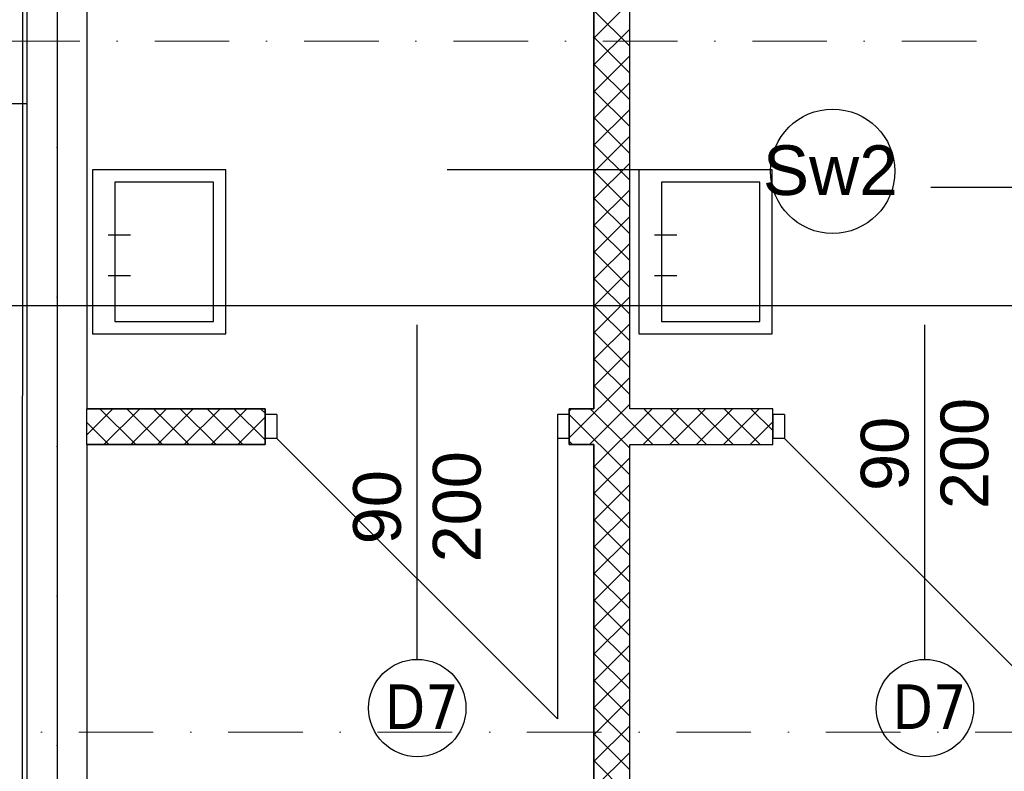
# Model space of a CAD drawing. Header units: millimetres. Extents: x -7023 to 53801, y 9849 to 33561.
# Tile 64 of 256: x 7809 to 8139, y 21529 to 21781. Entities that reach past the tile are written whole.
import ezdxf

# ---------------------------------------------------------------- set-up
doc = ezdxf.new("R2010")
doc.units = ezdxf.units.MM
doc.linetypes.add('DASHDOT', pattern=[1, 0.5, -0.25, 0, -0.25])
doc.linetypes.add('DASHDOTX2', pattern=[2, 1, -0.5, 0, -0.5])
doc.layers.add('.IE_podklad', color=252, linetype='Continuous')
doc.layers.add('PROJEKT osie', color=251, linetype='DASHDOTX2', lineweight=9)
doc.styles.add('Opisowy', font='arial.ttf')
doc.styles.get("Standard").update_dxf_attribs({"font": 'arial.ttf'})
doc.linetypes.add('ZIGZAG', pattern='A,0.00254,-5.08,[131,ltypeshp.shx,S=5.08,R=0,X=-5.08,Y=0],-10.16,[131,ltypeshp.shx,S=5.08,R=180,X=5.08,Y=0],-5.08', length=20.32254)

# ---------------------------------------------------------------- blocks, each defined once
blk = doc.blocks.new('OSIE DOMKU')
at = {"layer": 'PROJEKT osie', "ltscale": 25}
for p, q in [((-31428.02, 6226.99), (-31428.02, 4134.85)), ((-33194.97, 5184.65), (-29895.99, 5184.65))]:
    blk.add_line(p, q, dxfattribs=at)

msp = doc.modelspace()

# ---------------------------------------------------------------- linework, layer by layer
at = {"layer": '.IE_podklad', "ltscale": 25}
for p, q in [((7821.06, 22727.75), (7821.06, 20635.61)), ((6054.1, 21685.41), (9353.09, 21685.41))]:
    msp.add_line(p, q, dxfattribs=at)
at = {"layer": '.IE_podklad', "linetype": 'ZIGZAG', "ltscale": 0.1}
msp.add_line((7809.48, 21284.93), (7809.54, 21938.91), dxfattribs=at)
at = {"layer": '.IE_podklad'}
for p, q in [((7831.06, 21894.34), (7831.06, 21650.84)), ((8013.06, 21650.84), (8013.06, 21894.34)), ((7811.06, 21284.91), (7811.06, 21884.34)), ((8001.06, 21775.06), (8013.06, 21787.06)), ((8013.06, 21772.32), (8001.06, 21784.32)), ((8001.06, 21766.08), (8013.06, 21778.08)), ((8013.06, 21763.34), (8001.06, 21775.34)), ((8001.06, 21757.1), (8013.06, 21769.1)), ((8013.06, 21754.36), (8001.06, 21766.36)), ((8001.06, 21748.12), (8013.06, 21760.12)), ((8013.06, 21745.38), (8001.06, 21757.38)), ((7756.41, 21753.11), (7810.91, 21753.11)), ((8001.06, 21739.14), (8013.06, 21751.14)), ((8013.06, 21736.4), (8001.06, 21748.4)), ((8001.06, 21730.16), (8013.06, 21742.16)), ((8013.06, 21727.42), (8001.06, 21739.42)), ((8001.06, 21721.18), (8013.06, 21733.18)), ((8060.82, 21730.88), (7951.82, 21730.88)), ((8013.06, 21718.44), (8001.06, 21730.44)), ((8001.06, 21712.2), (8013.06, 21724.2)), ((8222.99, 21725.03), (8113.99, 21725.03)), ((8013.06, 21709.46), (8001.06, 21721.46)), ((8001.06, 21703.22), (8013.06, 21715.22)), ((8013.06, 21700.48), (8001.06, 21712.48)), ((7838.2, 21709.14), (7845.7, 21709.14)), ((8021.39, 21709.14), (8028.89, 21709.14)), ((8001.06, 21694.24), (8013.06, 21706.24)), ((8013.06, 21691.5), (8001.06, 21703.5)), ((8001.06, 21685.26), (8013.06, 21697.26)), ((7838.2, 21695.45), (7845.7, 21695.45)), ((8013.06, 21682.52), (8001.06, 21694.52)), ((8021.39, 21695.45), (8028.89, 21695.45)), ((8001.06, 21676.28), (8013.06, 21688.28)), ((8013.06, 21673.54), (8001.06, 21685.54)), ((7941.78, 21566.81), (7941.78, 21679)), ((8001.06, 21667.3), (8013.06, 21679.3)), ((8112, 21566.81), (8112, 21679)), ((8013.06, 21664.56), (8001.06, 21676.56)), ((8001.06, 21658.32), (8013.06, 21670.32)), ((8013.06, 21655.58), (8001.06, 21667.58)), ((7992.78, 21641.06), (8013.06, 21661.34)), ((8020.81, 21638.84), (8001.06, 21658.59)), ((7890.78, 21650.84), (7830.99, 21650.84)), ((7831.06, 21642.13), (7839.76, 21650.84)), ((7831.06, 21650.84), (7890.78, 21650.84)), ((7831.06, 21638.84), (7831.06, 21650.84)), ((7847.42, 21638.84), (7835.42, 21650.84)), ((7836.74, 21638.84), (7848.74, 21650.84)), ((7856.4, 21638.84), (7844.4, 21650.84)), ((7845.72, 21638.84), (7857.72, 21650.84)), ((7865.38, 21638.84), (7853.38, 21650.84)), ((7854.7, 21638.84), (7866.7, 21650.84)), ((7874.36, 21638.84), (7862.36, 21650.84)), ((7863.68, 21638.84), (7875.68, 21650.84)), ((7883.34, 21638.84), (7871.34, 21650.84)), ((7872.66, 21638.84), (7884.66, 21650.84)), ((7890.78, 21640.38), (7880.32, 21650.84)), ((7890.78, 21649.36), (7889.3, 21650.84)), ((7890.78, 21638.84), (7890.78, 21650.84)), ((7890.78, 21650.84), (7890.78, 21638.84)), ((7992.78, 21650.04), (7993.58, 21650.84)), ((7999.54, 21638.84), (8013.06, 21652.36)), ((8013.06, 21637.61), (7999.83, 21650.84)), ((8001.06, 21631.38), (8020.52, 21650.84)), ((8061, 21650.84), (8013.06, 21650.84)), ((8017.5, 21638.84), (8029.5, 21650.84)), ((8029.79, 21638.84), (8017.79, 21650.84)), ((8026.48, 21638.84), (8038.48, 21650.84)), ((8038.77, 21638.84), (8026.77, 21650.84)), ((8035.46, 21638.84), (8047.46, 21650.84)), ((8047.75, 21638.84), (8035.75, 21650.84)), ((8044.44, 21638.84), (8056.44, 21650.84)), ((8056.73, 21638.84), (8044.73, 21650.84)), ((8061, 21643.55), (8053.71, 21650.84)), ((8061, 21638.84), (8061, 21650.84)), ((7881.64, 21638.84), (7890.78, 21647.97)), ((7894.78, 21648.84), (7890.78, 21648.84)), ((7890.78, 21648.84), (7890.78, 21640.84)), ((7894.78, 21648.84), (7894.78, 21640.84)), ((7992.78, 21648.84), (7988.78, 21648.84)), ((7988.78, 21648.84), (7988.78, 21640.84)), ((8013.06, 21628.63), (7992.78, 21648.91)), ((7992.78, 21648.84), (7992.78, 21640.84)), ((8065, 21648.84), (8061, 21648.84)), ((8061, 21648.84), (8061, 21640.84)), ((8065, 21648.84), (8065, 21640.84)), ((7838.44, 21638.84), (7831.06, 21646.22)), ((8053.42, 21638.84), (8061, 21646.42)), ((7894.78, 21640.84), (7890.78, 21640.84)), ((7894.78, 21640.84), (7988.78, 21546.84)), ((7992.78, 21640.84), (7988.78, 21640.84)), ((7988.78, 21640.84), (7988.78, 21546.84)), ((8065, 21640.84), (8061, 21640.84)), ((8065, 21640.84), (8159, 21546.84)), ((7830.99, 21638.84), (7890.78, 21638.84)), ((7831.06, 21638.84), (7830.99, 21517.83)), ((7890.78, 21638.84), (7831.06, 21638.84)), ((7890.62, 21638.84), (7890.78, 21638.99)), ((7993.87, 21638.84), (7992.78, 21639.93)), ((8013.06, 21332.84), (8013.06, 21638.84)), ((8013.06, 21638.84), (8061, 21638.84)), ((8001.06, 21622.39), (8013.06, 21634.39)), ((8013.06, 21619.65), (8001.06, 21631.65)), ((8001.06, 21613.41), (8013.06, 21625.41)), ((8013.06, 21610.67), (8001.06, 21622.67)), ((8001.06, 21604.43), (8013.06, 21616.43)), ((8013.06, 21601.69), (8001.06, 21613.69)), ((8001.06, 21595.45), (8013.06, 21607.45)), ((8013.06, 21592.71), (8001.06, 21604.71)), ((8001.06, 21586.47), (8013.06, 21598.47)), ((8013.06, 21583.73), (8001.06, 21595.73)), ((8001.06, 21577.49), (8013.06, 21589.49)), ((8013.06, 21574.75), (8001.06, 21586.75)), ((8001.06, 21568.51), (8013.06, 21580.51)), ((8013.06, 21565.77), (8001.06, 21577.77)), ((8001.06, 21559.53), (8013.06, 21571.53)), ((8013.06, 21556.79), (8001.06, 21568.79)), ((8001.06, 21550.55), (8013.06, 21562.55)), ((8013.06, 21547.81), (8001.06, 21559.81)), ((8001.06, 21541.57), (8013.06, 21553.57)), ((8013.06, 21538.83), (8001.06, 21550.83)), ((8001.06, 21532.59), (8013.06, 21544.59)), ((8013.06, 21529.85), (8001.06, 21541.85)), ((8001.06, 21523.61), (8013.06, 21535.61)), ((8013.06, 21520.87), (8001.06, 21532.87))]:
    msp.add_line(p, q, dxfattribs=at)
at = {"layer": '.IE_podklad', "lineweight": 35}
for p, q in [((8001.06, 21894.34), (8001.06, 21650.84)), ((8001.06, 21650.84), (7992.78, 21650.84)), ((7992.78, 21650.84), (7992.78, 21638.84)), ((7992.78, 21638.84), (8001.06, 21638.84)), ((8001.06, 21638.84), (8001.06, 21332.84))]:
    msp.add_line(p, q, dxfattribs=at)
at = {"layer": '.IE_podklad', "linetype": 'DASHDOT', "lineweight": 13, "ltscale": 50}
msp.add_line((6050.17, 21774.08), (8608.47, 21774.08), dxfattribs=at)
at = {"layer": '.IE_podklad'}
for points in [[(7832.96, 21730.88), (7832.96, 21675.88), (7877.63, 21675.88), (7877.63, 21730.88)], [(8016.15, 21730.88), (8016.15, 21675.88), (8060.82, 21675.88), (8060.82, 21730.88)], [(7840.46, 21726.72), (7840.46, 21680.05), (7873.46, 21680.05), (7873.46, 21726.72)], [(8023.65, 21726.72), (8023.65, 21680.05), (8056.65, 21680.05), (8056.65, 21726.72)]]:
    msp.add_lwpolyline(points, close=True, dxfattribs=at)
at = {"layer": '.IE_podklad', "linetype": 'DASHDOT', "lineweight": 13, "ltscale": 50}
msp.add_lwpolyline([(9105.79, 21542.41), (6642.99, 21542.41)], dxfattribs=at)
at = {"layer": '.IE_podklad'}
msp.add_circle((8081.1, 21730.41), 20.85, dxfattribs=at)
at = {"layer": '.IE_podklad', "linetype": 'Continuous'}
for centre in [(7941.82, 21550.5), (8112.04, 21550.5)]:
    msp.add_circle(centre, 16.31, dxfattribs=at)

# ---------------------------------------------------------------- block references
at = {"layer": '.IE_podklad'}
msp.add_blockref('OSIE DOMKU', (39249.07, 16500.76), dxfattribs=at)

# ---------------------------------------------------------------- texts
at = {"layer": '.IE_podklad', "linetype": 'Continuous', "style": 'Opisowy'}
msp.add_text('Sw2', height=16.64, dxfattribs=at).set_placement((8057.68, 21722.46))
for s, p in [('200', (8133.26, 21617.18)), ('90', (8106.53, 21623.26)), ('200', (7963.04, 21599.32)), ('90', (7936.31, 21605.4))]:
    msp.add_text(s, height=16, rotation=90, dxfattribs=at).set_placement(p)
at = {"layer": '.IE_podklad', "char_height": 15, "width": 230.4406, "attachment_point": 1}
for insert in [(7930.88, 21558.44), (8101.1, 21558.44)]:
    msp.add_mtext('{\\fTahoma|b0|i0|c238|p34;D7}', dxfattribs=dict(at, insert=insert))

doc.saveas('drawing.dxf')
